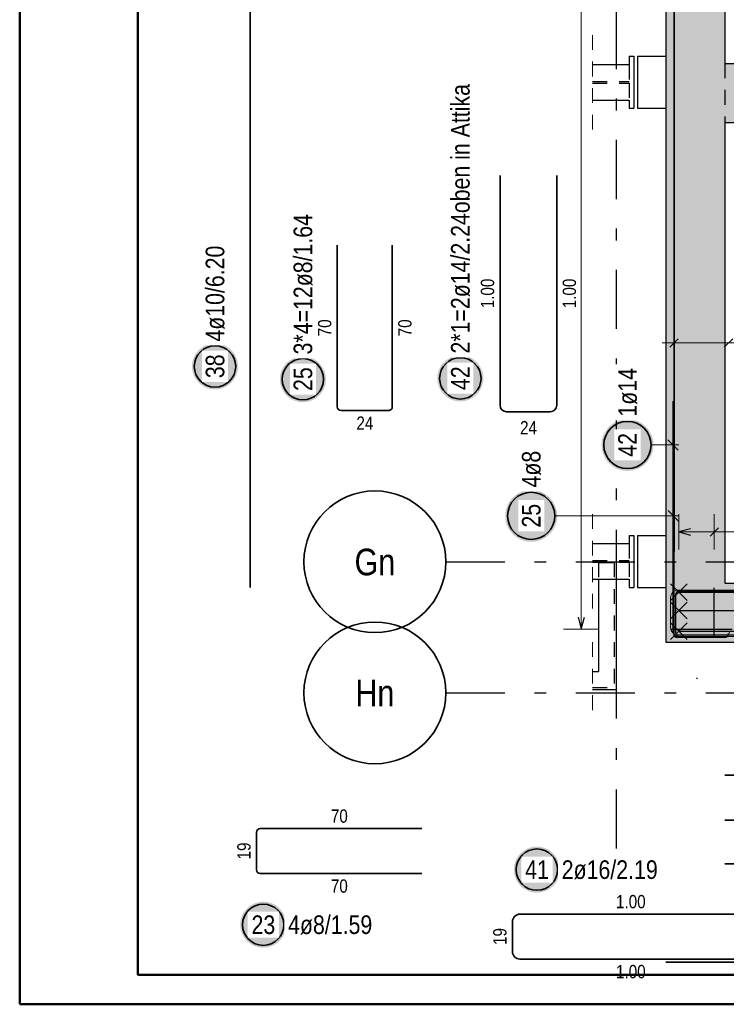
# Model space of a CAD drawing. Header units: millimetres. Extents: x -50 to 89, y -23 to 66.
# Tile 19 of 60: x 0 to 6, y 0 to 8. Entities that reach past the tile are written whole.
import ezdxf
from ezdxf.enums import TextEntityAlignment as Align

# ---------------------------------------------------------------- set-up
doc = ezdxf.new("R2010")
doc.units = ezdxf.units.MM
doc.linetypes.add('DASHDOTX2', pattern=[2, 1, -0.5, 0, -0.5])
doc.linetypes.add('HIDDEN', pattern=[0.375, 0.25, -0.125])
for name, color, linetype, lineweight in [('Achsen', 7, 'Continuous', 20), ('Bewehrung obere', 7, 'Continuous', 20), ('Geschnittene Kanten', 7, 'Continuous', 20), ('Schraffuren', 7, 'Continuous', 20)]:
    doc.layers.add(name, color=color, linetype=linetype, lineweight=lineweight)
doc.styles.add('Arial Narrow', font='ARIALN.TTF')

msp = doc.modelspace()

# ---------------------------------------------------------------- hatches: boundary and pattern name
at = {"lineweight": 25, "true_color": 0xffffff}
for points in [[(3.922711, 5.300364), (3.922593, 5.307169), (3.922236, 5.313966), (3.921643, 5.320747), (3.920814, 5.327503), (3.919749, 5.334225), (3.91845, 5.340907), (3.916919, 5.347539), (3.915157, 5.354113), (3.913167, 5.360622), (3.910952, 5.367058), (3.908512, 5.373412), (3.905853, 5.379678), (3.902976, 5.385846), (3.899886, 5.391911), (3.896586, 5.397864), (3.893081, 5.403698), (3.889374, 5.409407), (3.88547, 5.414982), (3.881374, 5.420418), (3.87709, 5.425708), (3.872625, 5.430844), (3.867983, 5.435822), (3.86317, 5.440635), (3.858192, 5.445277), (3.853055, 5.449743), (3.847765, 5.454026), (3.84233, 5.458122), (3.836754, 5.462026), (3.831046, 5.465733), (3.825211, 5.469239), (3.819258, 5.472539), (3.813194, 5.475629), (3.807025, 5.478505), (3.80076, 5.481165), (3.794405, 5.483604), (3.78797, 5.48582), (3.781461, 5.48781), (3.774886, 5.489572), (3.768254, 5.491103), (3.761573, 5.492401), (3.75485, 5.493466), (3.748094, 5.494296), (3.741314, 5.494889), (3.734517, 5.495245), (3.727711, 5.495364), (3.720906, 5.495245), (3.714109, 5.494889), (3.707328, 5.494296), (3.700573, 5.493466), (3.69385, 5.492401), (3.687169, 5.491103), (3.680537, 5.489572), (3.673962, 5.48781), (3.667453, 5.48582), (3.661018, 5.483604), (3.654663, 5.481165), (3.648398, 5.478505), (3.642229, 5.475629), (3.636164, 5.472539), (3.630211, 5.469239), (3.624377, 5.465733), (3.618669, 5.462026), (3.613093, 5.458122), (3.607657, 5.454026), (3.602368, 5.449743), (3.597231, 5.445277), (3.592253, 5.440635), (3.58744, 5.435822), (3.582798, 5.430844), (3.578333, 5.425708), (3.574049, 5.420418), (3.569953, 5.414982), (3.566049, 5.409407), (3.562342, 5.403698), (3.558836, 5.397864), (3.555537, 5.391911), (3.552447, 5.385846), (3.54957, 5.379678), (3.546911, 5.373412), (3.544471, 5.367058), (3.542255, 5.360622), (3.540265, 5.354113), (3.538504, 5.347539), (3.536973, 5.340907), (3.535674, 5.334225), (3.534609, 5.327503), (3.53378, 5.320747), (3.533186, 5.313966), (3.53283, 5.307169), (3.532711, 5.300364), (3.53283, 5.293559), (3.533186, 5.286761), (3.53378, 5.279981), (3.534609, 5.273225), (3.535674, 5.266503), (3.536973, 5.259821), (3.538504, 5.253189), (3.540265, 5.246615), (3.542255, 5.240106), (3.544471, 5.23367), (3.546911, 5.227316), (3.54957, 5.22105), (3.552447, 5.214882), (3.555537, 5.208817), (3.558836, 5.202864), (3.562342, 5.19703), (3.566049, 5.191321), (3.569953, 5.185746), (3.574049, 5.18031), (3.578333, 5.17502), (3.582798, 5.169884), (3.58744, 5.164906), (3.592253, 5.160093), (3.597231, 5.155451), (3.602368, 5.150985), (3.607657, 5.146702), (3.613093, 5.142606), (3.618669, 5.138702), (3.624377, 5.134995), (3.630211, 5.131489), (3.636164, 5.128189), (3.642229, 5.125099), (3.648398, 5.122223), (3.654663, 5.119563), (3.661018, 5.117124), (3.667453, 5.114908), (3.673962, 5.112918), (3.680537, 5.111156), (3.687169, 5.109625), (3.69385, 5.108326), (3.700573, 5.107262), (3.707328, 5.106432), (3.714109, 5.105839), (3.720906, 5.105483), (3.727711, 5.105364), (3.734517, 5.105483), (3.741314, 5.105839), (3.748094, 5.106432), (3.75485, 5.107262), (3.761573, 5.108326), (3.768254, 5.109625), (3.774886, 5.111156), (3.781461, 5.112918), (3.78797, 5.114908), (3.794405, 5.117124), (3.80076, 5.119563), (3.807025, 5.122223), (3.813194, 5.125099), (3.819258, 5.128189), (3.825211, 5.131489), (3.831046, 5.134995), (3.836754, 5.138702), (3.84233, 5.142606), (3.847765, 5.146702), (3.853055, 5.150985), (3.858192, 5.155451), (3.86317, 5.160093), (3.867983, 5.164906), (3.872625, 5.169884), (3.87709, 5.17502), (3.881374, 5.18031), (3.88547, 5.185746), (3.889374, 5.191321), (3.893081, 5.19703), (3.896586, 5.202864), (3.899886, 5.208817), (3.902976, 5.214882), (3.905853, 5.22105), (3.908512, 5.227316), (3.910952, 5.23367), (3.913167, 5.240106), (3.915157, 5.246615), (3.916919, 5.253189), (3.91845, 5.259821), (3.919749, 5.266503), (3.920814, 5.273225), (3.921643, 5.279981), (3.922236, 5.286761)], [(4.570303, 1.140283), (4.570185, 1.147088), (4.569828, 1.153885), (4.569235, 1.160666), (4.568406, 1.167422), (4.567341, 1.174144), (4.566042, 1.180826), (4.564511, 1.187458), (4.562749, 1.194032), (4.560759, 1.200541), (4.558544, 1.206977), (4.556104, 1.213331), (4.553445, 1.219596), (4.550568, 1.225765), (4.547478, 1.23183), (4.544178, 1.237783), (4.540673, 1.243617), (4.536966, 1.249325), (4.533062, 1.254901), (4.528966, 1.260337), (4.524682, 1.265626), (4.520217, 1.270763), (4.515575, 1.275741), (4.510762, 1.280554), (4.505784, 1.285196), (4.500647, 1.289661), (4.495357, 1.293945), (4.489922, 1.298041), (4.484346, 1.301945), (4.478638, 1.305652), (4.472803, 1.309158), (4.46685, 1.312458), (4.460786, 1.315548), (4.454617, 1.318424), (4.448352, 1.321084), (4.441997, 1.323523), (4.435562, 1.325739), (4.429053, 1.327729), (4.422478, 1.32949), (4.415846, 1.331022), (4.409165, 1.33232), (4.402442, 1.333385), (4.395686, 1.334215), (4.388906, 1.334808), (4.382109, 1.335164), (4.375303, 1.335283), (4.368498, 1.335164), (4.361701, 1.334808), (4.35492, 1.334215), (4.348165, 1.333385), (4.341442, 1.33232), (4.334761, 1.331022), (4.328129, 1.32949), (4.321554, 1.327729), (4.315045, 1.325739), (4.30861, 1.323523), (4.302255, 1.321084), (4.29599, 1.318424), (4.289821, 1.315548), (4.283756, 1.312458), (4.277803, 1.309158), (4.271969, 1.305652), (4.266261, 1.301945), (4.260685, 1.298041), (4.255249, 1.293945), (4.24996, 1.289661), (4.244823, 1.285196), (4.239845, 1.280554), (4.235032, 1.275741), (4.23039, 1.270763), (4.225925, 1.265626), (4.221641, 1.260337), (4.217545, 1.254901), (4.213641, 1.249325), (4.209934, 1.243617), (4.206428, 1.237783), (4.203129, 1.23183), (4.200039, 1.225765), (4.197162, 1.219596), (4.194503, 1.213331), (4.192063, 1.206977), (4.189847, 1.200541), (4.187857, 1.194032), (4.186096, 1.187458), (4.184565, 1.180826), (4.183266, 1.174144), (4.182201, 1.167422), (4.181372, 1.160666), (4.180778, 1.153885), (4.180422, 1.147088), (4.180303, 1.140283), (4.180422, 1.133477), (4.180778, 1.12668), (4.181372, 1.1199), (4.182201, 1.113144), (4.183266, 1.106421), (4.184565, 1.09974), (4.186096, 1.093108), (4.187857, 1.086533), (4.189847, 1.080024), (4.192063, 1.073589), (4.194503, 1.067234), (4.197162, 1.060969), (4.200039, 1.0548), (4.203129, 1.048736), (4.206428, 1.042783), (4.209934, 1.036949), (4.213641, 1.03124), (4.217545, 1.025665), (4.221641, 1.020229), (4.225925, 1.014939), (4.23039, 1.009802), (4.235032, 1.004824), (4.239845, 1.000012), (4.244823, 0.99537), (4.24996, 0.990904), (4.255249, 0.986621), (4.260685, 0.982524), (4.266261, 0.97862), (4.271969, 0.974913), (4.277803, 0.971408), (4.283756, 0.968108), (4.289821, 0.965018), (4.29599, 0.962141), (4.302255, 0.959482), (4.30861, 0.957043), (4.315045, 0.954827), (4.321554, 0.952837), (4.328129, 0.951075), (4.334761, 0.949544), (4.341442, 0.948245), (4.348165, 0.94718), (4.35492, 0.946351), (4.361701, 0.945758), (4.368498, 0.945402), (4.375303, 0.945283), (4.382109, 0.945402), (4.388906, 0.945758), (4.395686, 0.946351), (4.402442, 0.94718), (4.409165, 0.948245), (4.415846, 0.949544), (4.422478, 0.951075), (4.429053, 0.952837), (4.435562, 0.954827), (4.441997, 0.957043), (4.448352, 0.959482), (4.454617, 0.962141), (4.460786, 0.965018), (4.46685, 0.968108), (4.472803, 0.971408), (4.478638, 0.974913), (4.484346, 0.97862), (4.489922, 0.982524), (4.495357, 0.986621), (4.500647, 0.990904), (4.505784, 0.99537), (4.510762, 1.000012), (4.515575, 1.004824), (4.520217, 1.009802), (4.524682, 1.014939), (4.528966, 1.020229), (4.533062, 1.025665), (4.536966, 1.03124), (4.540673, 1.036949), (4.544178, 1.042783), (4.547478, 1.048736), (4.550568, 1.0548), (4.553445, 1.060969), (4.556104, 1.067234), (4.558544, 1.073589), (4.560759, 1.080024), (4.562749, 1.086533), (4.564511, 1.093108), (4.566042, 1.09974), (4.567341, 1.106421), (4.568406, 1.113144), (4.569235, 1.1199), (4.569828, 1.12668)]]:
    msp.add_hatch(color=7, dxfattribs=at).paths.add_polyline_path(points)
at = {"lineweight": 0, "true_color": 0xffffff}
msp.add_hatch(color=7, dxfattribs=at).paths.add_polyline_path([(5.361675, 4.736078), (5.361541, 4.743756), (5.361139, 4.751424), (5.36047, 4.759074), (5.359534, 4.766696), (5.358333, 4.774281), (5.356867, 4.781819), (5.35514, 4.789301), (5.353153, 4.796718), (5.350907, 4.804062), (5.348407, 4.811322), (5.345655, 4.818491), (5.342655, 4.82556), (5.33941, 4.83252), (5.335923, 4.839362), (5.332201, 4.846078), (5.328246, 4.85266), (5.324063, 4.8591), (5.319659, 4.865391), (5.315037, 4.871524), (5.310205, 4.877491), (5.305167, 4.883287), (5.29993, 4.888903), (5.2945, 4.894333), (5.288884, 4.89957), (5.283088, 4.904608), (5.277121, 4.90944), (5.270988, 4.914062), (5.264697, 4.918466), (5.258257, 4.922649), (5.251675, 4.926604), (5.244959, 4.930327), (5.238117, 4.933813), (5.231157, 4.937058), (5.224088, 4.940058), (5.216919, 4.94281), (5.209659, 4.94531), (5.202315, 4.947556), (5.194898, 4.949543), (5.187416, 4.951271), (5.179878, 4.952736), (5.172293, 4.953937), (5.164671, 4.954873), (5.157021, 4.955542), (5.149353, 4.955944), (5.141675, 4.956078), (5.133997, 4.955944), (5.126329, 4.955542), (5.118679, 4.954873), (5.111057, 4.953937), (5.103472, 4.952736), (5.095934, 4.951271), (5.088452, 4.949543), (5.081035, 4.947556), (5.073691, 4.94531), (5.066431, 4.94281), (5.059262, 4.940058), (5.052193, 4.937058), (5.045233, 4.933813), (5.038391, 4.930327), (5.031675, 4.926604), (5.025093, 4.922649), (5.018653, 4.918466), (5.012362, 4.914062), (5.006229, 4.90944), (5.000262, 4.904608), (4.994466, 4.89957), (4.98885, 4.894333), (4.98342, 4.888903), (4.978183, 4.883287), (4.973145, 4.877491), (4.968313, 4.871524), (4.963691, 4.865391), (4.959287, 4.8591), (4.955104, 4.85266), (4.951149, 4.846078), (4.947427, 4.839362), (4.94394, 4.83252), (4.940695, 4.82556), (4.937695, 4.818491), (4.934943, 4.811322), (4.932443, 4.804062), (4.930197, 4.796718), (4.92821, 4.789301), (4.926483, 4.781819), (4.925017, 4.774281), (4.923816, 4.766696), (4.92288, 4.759074), (4.922211, 4.751424), (4.921809, 4.743756), (4.921675, 4.736078), (4.921809, 4.7284), (4.922211, 4.720732), (4.92288, 4.713082), (4.923816, 4.70546), (4.925017, 4.697875), (4.926483, 4.690337), (4.92821, 4.682855), (4.930197, 4.675438), (4.932443, 4.668094), (4.934943, 4.660834), (4.937695, 4.653665), (4.940695, 4.646596), (4.94394, 4.639636), (4.947427, 4.632794), (4.951149, 4.626078), (4.955104, 4.619496), (4.959287, 4.613056), (4.963691, 4.606765), (4.968313, 4.600633), (4.973145, 4.594665), (4.978183, 4.588869), (4.98342, 4.583253), (4.98885, 4.577823), (4.994466, 4.572586), (5.000262, 4.567548), (5.006229, 4.562716), (5.012362, 4.558094), (5.018653, 4.55369), (5.025093, 4.549507), (5.031675, 4.545552), (5.038391, 4.54183), (5.045233, 4.538343), (5.052193, 4.535098), (5.059262, 4.532098), (5.066431, 4.529346), (5.073691, 4.526846), (5.081035, 4.5246), (5.088452, 4.522613), (5.095934, 4.520886), (5.103472, 4.51942), (5.111057, 4.518219), (5.118679, 4.517283), (5.126329, 4.516614), (5.133997, 4.516212), (5.141675, 4.516078), (5.149353, 4.516212), (5.157021, 4.516614), (5.164671, 4.517283), (5.172293, 4.518219), (5.179878, 4.51942), (5.187416, 4.520886), (5.194898, 4.522613), (5.202315, 4.5246), (5.209659, 4.526846), (5.216919, 4.529346), (5.224088, 4.532098), (5.231157, 4.535098), (5.238117, 4.538343), (5.244959, 4.54183), (5.251675, 4.545552), (5.258257, 4.549507), (5.264697, 4.55369), (5.270988, 4.558094), (5.277121, 4.562716), (5.283088, 4.567548), (5.288884, 4.572586), (5.2945, 4.577823), (5.29993, 4.583253), (5.305167, 4.588869), (5.310205, 4.594665), (5.315037, 4.600633), (5.319659, 4.606765), (5.324063, 4.613056), (5.328246, 4.619496), (5.332201, 4.626078), (5.335923, 4.632794), (5.33941, 4.639636), (5.342655, 4.646596), (5.345655, 4.653665), (5.348407, 4.660834), (5.350907, 4.668094), (5.353153, 4.675438), (5.35514, 4.682855), (5.356867, 4.690337), (5.358333, 4.697875), (5.359534, 4.70546), (5.36047, 4.713082), (5.361139, 4.720732)])
at = {"layer": 'Geschnittene Kanten', "lineweight": 25, "true_color": 0xffffff}
for points in [[(1.847101, 5.40128), (1.846982, 5.408085), (1.846626, 5.414882), (1.846033, 5.421663), (1.845203, 5.428418), (1.844138, 5.435141), (1.84284, 5.441822), (1.841308, 5.448454), (1.839547, 5.455029), (1.837557, 5.461538), (1.835341, 5.467974), (1.832902, 5.474328), (1.830242, 5.480593), (1.827366, 5.486762), (1.824276, 5.492827), (1.820976, 5.49878), (1.81747, 5.504614), (1.813763, 5.510322), (1.809859, 5.515898), (1.805763, 5.521334), (1.801479, 5.526623), (1.797014, 5.53176), (1.792372, 5.536738), (1.787559, 5.541551), (1.782581, 5.546193), (1.777444, 5.550658), (1.772155, 5.554942), (1.766719, 5.559038), (1.761143, 5.562942), (1.755435, 5.566649), (1.749601, 5.570155), (1.743648, 5.573454), (1.737583, 5.576545), (1.731414, 5.579421), (1.725149, 5.582081), (1.718795, 5.58452), (1.712359, 5.586736), (1.70585, 5.588726), (1.699276, 5.590487), (1.692644, 5.592018), (1.685962, 5.593317), (1.67924, 5.594382), (1.672484, 5.595211), (1.665703, 5.595805), (1.658906, 5.596161), (1.652101, 5.59628), (1.645295, 5.596161), (1.638498, 5.595805), (1.631718, 5.595211), (1.624962, 5.594382), (1.618239, 5.593317), (1.611558, 5.592018), (1.604926, 5.590487), (1.598352, 5.588726), (1.591842, 5.586736), (1.585407, 5.58452), (1.579052, 5.582081), (1.572787, 5.579421), (1.566618, 5.576545), (1.560554, 5.573454), (1.554601, 5.570155), (1.548767, 5.566649), (1.543058, 5.562942), (1.537483, 5.559038), (1.532047, 5.554942), (1.526757, 5.550658), (1.52162, 5.546193), (1.516642, 5.541551), (1.51183, 5.536738), (1.507188, 5.53176), (1.502722, 5.526623), (1.498439, 5.521334), (1.494342, 5.515898), (1.490438, 5.510322), (1.486731, 5.504614), (1.483226, 5.49878), (1.479926, 5.492827), (1.476836, 5.486762), (1.473959, 5.480593), (1.4713, 5.474328), (1.468861, 5.467974), (1.466645, 5.461538), (1.464655, 5.455029), (1.462893, 5.448454), (1.461362, 5.441822), (1.460063, 5.435141), (1.458999, 5.428418), (1.458169, 5.421663), (1.457576, 5.414882), (1.45722, 5.408085), (1.457101, 5.40128), (1.45722, 5.394474), (1.457576, 5.387677), (1.458169, 5.380897), (1.458999, 5.374141), (1.460063, 5.367418), (1.461362, 5.360737), (1.462893, 5.354105), (1.464655, 5.34753), (1.466645, 5.341021), (1.468861, 5.334586), (1.4713, 5.328231), (1.473959, 5.321966), (1.476836, 5.315797), (1.479926, 5.309733), (1.483226, 5.30378), (1.486731, 5.297945), (1.490438, 5.292237), (1.494342, 5.286662), (1.498439, 5.281226), (1.502722, 5.275936), (1.507188, 5.270799), (1.51183, 5.265821), (1.516642, 5.261008), (1.52162, 5.256366), (1.526757, 5.251901), (1.532047, 5.247618), (1.537483, 5.243521), (1.543058, 5.239617), (1.548767, 5.23591), (1.554601, 5.232405), (1.560554, 5.229105), (1.566618, 5.226015), (1.572787, 5.223138), (1.579052, 5.220479), (1.585407, 5.21804), (1.591842, 5.215824), (1.598352, 5.213834), (1.604926, 5.212072), (1.611558, 5.210541), (1.618239, 5.209242), (1.624962, 5.208177), (1.631718, 5.207348), (1.638498, 5.206755), (1.645295, 5.206398), (1.652101, 5.20628), (1.658906, 5.206398), (1.665703, 5.206755), (1.672484, 5.207348), (1.67924, 5.208177), (1.685962, 5.209242), (1.692644, 5.210541), (1.699276, 5.212072), (1.70585, 5.213834), (1.712359, 5.215824), (1.718795, 5.21804), (1.725149, 5.220479), (1.731414, 5.223138), (1.737583, 5.226015), (1.743648, 5.229105), (1.749601, 5.232405), (1.755435, 5.23591), (1.761143, 5.239617), (1.766719, 5.243521), (1.772155, 5.247618), (1.777444, 5.251901), (1.782581, 5.256366), (1.787559, 5.261008), (1.792372, 5.265821), (1.797014, 5.270799), (1.801479, 5.275936), (1.805763, 5.281226), (1.809859, 5.286662), (1.813763, 5.292237), (1.81747, 5.297945), (1.820976, 5.30378), (1.824276, 5.309733), (1.827366, 5.315797), (1.830242, 5.321966), (1.832902, 5.328231), (1.835341, 5.334586), (1.837557, 5.341021), (1.839547, 5.34753), (1.841308, 5.354105), (1.84284, 5.360737), (1.844138, 5.367418), (1.845203, 5.374141), (1.846033, 5.380897), (1.846626, 5.387677)], [(2.590916, 5.292714), (2.590797, 5.299519), (2.590441, 5.306316), (2.589848, 5.313097), (2.589018, 5.319852), (2.587954, 5.326575), (2.586655, 5.333256), (2.585124, 5.339888), (2.583362, 5.346463), (2.581372, 5.352972), (2.579156, 5.359408), (2.576717, 5.365762), (2.574058, 5.372027), (2.571181, 5.378196), (2.568091, 5.384261), (2.564791, 5.390214), (2.561286, 5.396048), (2.557579, 5.401756), (2.553675, 5.407332), (2.549578, 5.412768), (2.545295, 5.418057), (2.540829, 5.423194), (2.536187, 5.428172), (2.531375, 5.432985), (2.526397, 5.437627), (2.52126, 5.442092), (2.51597, 5.446376), (2.510534, 5.450472), (2.504959, 5.454376), (2.49925, 5.458083), (2.493416, 5.461589), (2.487463, 5.464888), (2.481399, 5.467979), (2.47523, 5.470855), (2.468964, 5.473515), (2.46261, 5.475954), (2.456175, 5.47817), (2.449665, 5.48016), (2.443091, 5.481921), (2.436459, 5.483452), (2.429778, 5.484751), (2.423055, 5.485816), (2.416299, 5.486645), (2.409519, 5.487239), (2.402722, 5.487595), (2.395916, 5.487714), (2.389111, 5.487595), (2.382314, 5.487239), (2.375533, 5.486645), (2.368777, 5.485816), (2.362055, 5.484751), (2.355373, 5.483452), (2.348741, 5.481921), (2.342167, 5.48016), (2.335658, 5.47817), (2.329222, 5.475954), (2.322868, 5.473515), (2.316603, 5.470855), (2.310434, 5.467979), (2.304369, 5.464888), (2.298416, 5.461589), (2.292582, 5.458083), (2.286874, 5.454376), (2.281298, 5.450472), (2.275862, 5.446376), (2.270573, 5.442092), (2.265436, 5.437627), (2.260458, 5.432985), (2.255645, 5.428172), (2.251003, 5.423194), (2.246538, 5.418057), (2.242254, 5.412768), (2.238158, 5.407332), (2.234254, 5.401756), (2.230547, 5.396048), (2.227041, 5.390214), (2.223741, 5.384261), (2.220651, 5.378196), (2.217775, 5.372027), (2.215115, 5.365762), (2.212676, 5.359408), (2.21046, 5.352972), (2.20847, 5.346463), (2.206709, 5.339888), (2.205177, 5.333256), (2.203879, 5.326575), (2.202814, 5.319852), (2.201984, 5.313097), (2.201391, 5.306316), (2.201035, 5.299519), (2.200916, 5.292714), (2.201035, 5.285908), (2.201391, 5.279111), (2.201984, 5.272331), (2.202814, 5.265575), (2.203879, 5.258852), (2.205177, 5.252171), (2.206709, 5.245539), (2.20847, 5.238964), (2.21046, 5.232455), (2.212676, 5.22602), (2.215115, 5.219665), (2.217775, 5.2134), (2.220651, 5.207231), (2.223741, 5.201167), (2.227041, 5.195214), (2.230547, 5.189379), (2.234254, 5.183671), (2.238158, 5.178096), (2.242254, 5.17266), (2.246538, 5.16737), (2.251003, 5.162233), (2.255645, 5.157255), (2.260458, 5.152442), (2.265436, 5.1478), (2.270573, 5.143335), (2.275862, 5.139052), (2.281298, 5.134955), (2.286874, 5.131051), (2.292582, 5.127344), (2.298416, 5.123839), (2.304369, 5.120539), (2.310434, 5.117449), (2.316603, 5.114572), (2.322868, 5.111913), (2.329222, 5.109474), (2.335658, 5.107258), (2.342167, 5.105268), (2.348741, 5.103506), (2.355373, 5.101975), (2.362055, 5.100676), (2.368777, 5.099611), (2.375533, 5.098782), (2.382314, 5.098189), (2.389111, 5.097832), (2.395916, 5.097714), (2.402722, 5.097832), (2.409519, 5.098189), (2.416299, 5.098782), (2.423055, 5.099611), (2.429778, 5.100676), (2.436459, 5.101975), (2.443091, 5.103506), (2.449665, 5.105268), (2.456175, 5.107258), (2.46261, 5.109474), (2.468964, 5.111913), (2.47523, 5.114572), (2.481399, 5.117449), (2.487463, 5.120539), (2.493416, 5.123839), (2.49925, 5.127344), (2.504959, 5.131051), (2.510534, 5.134955), (2.51597, 5.139052), (2.52126, 5.143335), (2.526397, 5.1478), (2.531375, 5.152442), (2.536187, 5.157255), (2.540829, 5.162233), (2.545295, 5.16737), (2.549578, 5.17266), (2.553675, 5.178096), (2.557579, 5.183671), (2.561286, 5.189379), (2.564791, 5.195214), (2.568091, 5.201167), (2.571181, 5.207231), (2.574058, 5.2134), (2.576717, 5.219665), (2.579156, 5.22602), (2.581372, 5.232455), (2.583362, 5.238964), (2.585124, 5.245539), (2.586655, 5.252171), (2.587954, 5.258852), (2.589018, 5.265575), (2.589848, 5.272331), (2.590441, 5.279111)], [(4.547216, 4.13595), (4.547082, 4.143628), (4.54668, 4.151297), (4.546011, 4.158946), (4.545075, 4.166568), (4.543873, 4.174153), (4.542408, 4.181691), (4.540681, 4.189173), (4.538693, 4.19659), (4.536448, 4.203934), (4.533948, 4.211195), (4.531196, 4.218364), (4.528196, 4.225432), (4.52495, 4.232392), (4.521464, 4.239234), (4.517741, 4.24595), (4.513786, 4.252532), (4.509604, 4.258973), (4.505199, 4.265263), (4.500578, 4.271396), (4.495746, 4.277363), (4.490708, 4.283159), (4.485471, 4.288775), (4.480041, 4.294205), (4.474424, 4.299442), (4.468629, 4.30448), (4.462661, 4.309313), (4.456529, 4.313934), (4.450238, 4.318338), (4.443798, 4.322521), (4.437216, 4.326476), (4.4305, 4.330199), (4.423657, 4.333685), (4.416698, 4.33693), (4.409629, 4.339931), (4.40246, 4.342683), (4.395199, 4.345183), (4.387856, 4.347428), (4.380439, 4.349415), (4.372956, 4.351143), (4.365418, 4.352608), (4.357834, 4.353809), (4.350212, 4.354745), (4.342562, 4.355414), (4.334894, 4.355816), (4.327216, 4.35595), (4.319538, 4.355816), (4.311869, 4.355414), (4.304219, 4.354745), (4.296598, 4.353809), (4.289013, 4.352608), (4.281475, 4.351143), (4.273993, 4.349415), (4.266576, 4.347428), (4.259232, 4.345183), (4.251971, 4.342683), (4.244802, 4.339931), (4.237734, 4.33693), (4.230774, 4.333685), (4.223932, 4.330199), (4.217216, 4.326476), (4.210634, 4.322521), (4.204193, 4.318338), (4.197903, 4.313934), (4.19177, 4.309313), (4.185802, 4.30448), (4.180007, 4.299442), (4.174391, 4.294205), (4.168961, 4.288775), (4.163724, 4.283159), (4.158686, 4.277363), (4.153853, 4.271396), (4.149232, 4.265263), (4.144827, 4.258973), (4.140645, 4.252532), (4.13669, 4.24595), (4.132967, 4.239234), (4.129481, 4.232392), (4.126236, 4.225432), (4.123235, 4.218364), (4.120483, 4.211195), (4.117983, 4.203934), (4.115738, 4.19659), (4.113751, 4.189173), (4.112023, 4.181691), (4.110558, 4.174153), (4.109357, 4.166568), (4.108421, 4.158946), (4.107752, 4.151297), (4.10735, 4.143628), (4.107216, 4.13595), (4.10735, 4.128272), (4.107752, 4.120604), (4.108421, 4.112954), (4.109357, 4.105332), (4.110558, 4.097748), (4.112023, 4.09021), (4.113751, 4.082727), (4.115738, 4.07531), (4.117983, 4.067966), (4.120483, 4.060706), (4.123235, 4.053537), (4.126236, 4.046468), (4.129481, 4.039509), (4.132967, 4.032666), (4.13669, 4.02595), (4.140645, 4.019368), (4.144827, 4.012928), (4.149232, 4.006637), (4.153853, 4.000505), (4.158686, 3.994537), (4.163724, 3.988741), (4.168961, 3.983125), (4.174391, 3.977695), (4.180007, 3.972458), (4.185802, 3.96742), (4.19177, 3.962588), (4.197903, 3.957966), (4.204193, 3.953562), (4.210634, 3.94938), (4.217216, 3.945425), (4.223932, 3.941702), (4.230774, 3.938215), (4.237734, 3.93497), (4.244802, 3.93197), (4.251971, 3.929218), (4.259232, 3.926718), (4.266576, 3.924473), (4.273993, 3.922485), (4.281475, 3.920758), (4.289013, 3.919292), (4.296598, 3.918091), (4.304219, 3.917155), (4.311869, 3.916486), (4.319538, 3.916084), (4.327216, 3.91595), (4.334894, 3.916084), (4.342562, 3.916486), (4.350212, 3.917155), (4.357834, 3.918091), (4.365418, 3.919292), (4.372956, 3.920758), (4.380439, 3.922485), (4.387856, 3.924473), (4.395199, 3.926718), (4.40246, 3.929218), (4.409629, 3.93197), (4.416698, 3.93497), (4.423657, 3.938215), (4.4305, 3.941702), (4.437216, 3.945425), (4.443798, 3.94938), (4.450238, 3.953562), (4.456529, 3.957966), (4.462661, 3.962588), (4.468629, 3.96742), (4.474424, 3.972458), (4.480041, 3.977695), (4.485471, 3.983125), (4.490708, 3.988741), (4.495746, 3.994537), (4.500578, 4.000505), (4.505199, 4.006637), (4.509604, 4.012928), (4.513786, 4.019368), (4.517741, 4.02595), (4.521464, 4.032666), (4.52495, 4.039509), (4.528196, 4.046468), (4.531196, 4.053537), (4.533948, 4.060706), (4.536448, 4.067966), (4.538693, 4.07531), (4.540681, 4.082727), (4.542408, 4.09021), (4.543873, 4.097748), (4.545075, 4.105332), (4.546011, 4.112954), (4.54668, 4.120604)], [(2.255272, 0.673981), (2.255153, 0.680786), (2.254797, 0.687584), (2.254203, 0.694364), (2.253374, 0.70112), (2.252309, 0.707842), (2.25101, 0.714524), (2.249479, 0.721156), (2.247718, 0.72773), (2.245728, 0.734239), (2.243512, 0.740675), (2.241073, 0.747029), (2.238413, 0.753295), (2.235537, 0.759463), (2.232446, 0.765528), (2.229147, 0.771481), (2.225641, 0.777315), (2.221934, 0.783024), (2.21803, 0.788599), (2.213934, 0.794035), (2.20965, 0.799325), (2.205185, 0.804462), (2.200543, 0.809439), (2.19573, 0.814252), (2.190752, 0.818894), (2.185615, 0.82336), (2.180326, 0.827643), (2.17489, 0.831739), (2.169314, 0.835643), (2.163606, 0.83935), (2.157772, 0.842856), (2.151819, 0.846156), (2.145754, 0.849246), (2.139585, 0.852122), (2.13332, 0.854782), (2.126966, 0.857221), (2.12053, 0.859437), (2.114021, 0.861427), (2.107446, 0.863189), (2.100814, 0.86472), (2.094133, 0.866019), (2.08741, 0.867083), (2.080655, 0.867913), (2.073874, 0.868506), (2.067077, 0.868862), (2.060272, 0.868981), (2.053466, 0.868862), (2.046669, 0.868506), (2.039889, 0.867913), (2.033133, 0.867083), (2.02641, 0.866019), (2.019729, 0.86472), (2.013097, 0.863189), (2.006522, 0.861427), (2.000013, 0.859437), (1.993578, 0.857221), (1.987223, 0.854782), (1.980958, 0.852122), (1.974789, 0.849246), (1.968725, 0.846156), (1.962772, 0.842856), (1.956937, 0.83935), (1.951229, 0.835643), (1.945654, 0.831739), (1.940218, 0.827643), (1.934928, 0.82336), (1.929791, 0.818894), (1.924813, 0.814252), (1.92, 0.809439), (1.915358, 0.804462), (1.910893, 0.799325), (1.90661, 0.794035), (1.902513, 0.788599), (1.898609, 0.783024), (1.894902, 0.777315), (1.891397, 0.771481), (1.888097, 0.765528), (1.885007, 0.759463), (1.88213, 0.753295), (1.879471, 0.747029), (1.877032, 0.740675), (1.874816, 0.734239), (1.872826, 0.72773), (1.871064, 0.721156), (1.869533, 0.714524), (1.868234, 0.707842), (1.867169, 0.70112), (1.86634, 0.694364), (1.865747, 0.687584), (1.865391, 0.680786), (1.865272, 0.673981), (1.865391, 0.667176), (1.865747, 0.660379), (1.86634, 0.653598), (1.867169, 0.646842), (1.868234, 0.64012), (1.869533, 0.633438), (1.871064, 0.626806), (1.872826, 0.620232), (1.874816, 0.613723), (1.877032, 0.607287), (1.879471, 0.600933), (1.88213, 0.594667), (1.885007, 0.588499), (1.888097, 0.582434), (1.891397, 0.576481), (1.894902, 0.570647), (1.898609, 0.564938), (1.902513, 0.559363), (1.90661, 0.553927), (1.910893, 0.548637), (1.915358, 0.543501), (1.92, 0.538523), (1.924813, 0.53371), (1.929791, 0.529068), (1.934928, 0.524602), (1.940218, 0.520319), (1.945654, 0.516223), (1.951229, 0.512319), (1.956937, 0.508612), (1.962772, 0.505106), (1.968725, 0.501806), (1.974789, 0.498716), (1.980958, 0.49584), (1.987223, 0.49318), (1.993578, 0.490741), (2.000013, 0.488525), (2.006522, 0.486535), (2.013097, 0.484773), (2.019729, 0.483242), (2.02641, 0.481944), (2.033133, 0.480879), (2.039889, 0.480049), (2.046669, 0.479456), (2.053466, 0.4791), (2.060272, 0.478981), (2.067077, 0.4791), (2.073874, 0.479456), (2.080655, 0.480049), (2.08741, 0.480879), (2.094133, 0.481944), (2.100814, 0.483242), (2.107446, 0.484773), (2.114021, 0.486535), (2.12053, 0.488525), (2.126966, 0.490741), (2.13332, 0.49318), (2.139585, 0.49584), (2.145754, 0.498716), (2.151819, 0.501806), (2.157772, 0.505106), (2.163606, 0.508612), (2.169314, 0.512319), (2.17489, 0.516223), (2.180326, 0.520319), (2.185615, 0.524602), (2.190752, 0.529068), (2.19573, 0.53371), (2.200543, 0.538523), (2.205185, 0.543501), (2.20965, 0.548637), (2.213934, 0.553927), (2.21803, 0.559363), (2.221934, 0.564938), (2.225641, 0.570647), (2.229147, 0.576481), (2.232446, 0.582434), (2.235537, 0.588499), (2.238413, 0.594667), (2.241073, 0.600933), (2.243512, 0.607287), (2.245728, 0.613723), (2.247718, 0.620232), (2.249479, 0.626806), (2.25101, 0.633438), (2.252309, 0.64012), (2.253374, 0.646842), (2.254203, 0.653598), (2.254797, 0.660379)]]:
    msp.add_hatch(color=7, dxfattribs=at).paths.add_polyline_path(points)
at = {"layer": 'Schraffuren', "lineweight": 13, "true_color": 0xd7ffd7}
for points in [[(5.96536, 21.621704), (5.966215, 3.567223), (5.466215, 3.567223), (5.46536, 21.621704)], [(11.866962, 7.967223), (11.866962, 7.467223), (5.96603, 7.467223), (5.966007, 7.967223)], [(42.856962, 3.067223), (5.466215, 3.067223), (5.466215, 3.567223), (42.856962, 3.567223)]]:
    msp.add_hatch(color=254, dxfattribs=at).paths.add_polyline_path(points)

# ---------------------------------------------------------------- linework, layer by layer
at = {"color": 4, "linetype": 'Continuous', "lineweight": 50}
for p, q in [((0, 42.05), (0, 0)), ((1, 41.8), (1, 0.25)), ((1, 0.25), (87.25, 0.25)), ((0, 0), (87.5, 0))]:
    msp.add_line(p, q, dxfattribs=at)
at = {"color": 3, "linetype": 'HIDDEN', "lineweight": 25, "ltscale": 0.5}
for p, q in [((5.466215, 11.650431), (5.466215, 8.027111)), ((5.466004, 8.027175), (5.466215, 8.027175)), ((5.466215, 8.027111), (5.466215, 7.587111)), ((5.156208, 7.957175), (5.156208, 7.814275)), ((5.966216, 7.967223), (5.966216, 7.467223)), ((4.845914, 7.814275), (5.156208, 7.814275)), ((4.845914, 7.800075), (5.156208, 7.800075)), ((5.156208, 7.800075), (5.156208, 7.657175)), ((5.466215, 7.587111), (5.466215, 3.970431)), ((5.466215, 3.970431), (5.466215, 3.567223)), ((5.156208, 3.900495), (5.156208, 3.757595)), ((4.845914, 3.757595), (5.156208, 3.757595)), ((4.845914, 3.743395), (5.156208, 3.743395)), ((4.896314, 3.74085), (5.046314, 3.74085)), ((4.896314, 3.74085), (4.896314, 3.600495)), ((5.029314, 3.74085), (5.029314, 2.683973)), ((5.046314, 3.74085), (5.046314, 3.600495)), ((5.156208, 3.743395), (5.156208, 3.600495)), ((4.845914, 2.683973), (5.029314, 2.683973))]:
    msp.add_line(p, q, dxfattribs=at)
at = {"color": 5, "linetype": 'HIDDEN', "lineweight": 18, "ltscale": 0.5}
for p, q in [((4.845914, 8.207175), (4.845914, 7.407175)), ((4.845914, 4.150495), (4.845914, 3.350495)), ((4.845914, 3.066973), (4.845914, 2.416973))]:
    msp.add_line(p, q, dxfattribs=at)
at = {"color": 3, "linetype": 'Continuous', "lineweight": 25}
for p, q in [((5.156208, 8.027175), (5.196208, 8.027175)), ((5.156208, 8.027175), (5.156208, 7.957175)), ((5.196208, 8.027175), (5.196208, 7.587175)), ((5.226215, 8.027175), (5.466004, 8.027175)), ((5.226215, 8.027111), (5.226215, 7.587111)), ((4.845914, 7.957175), (5.156208, 7.957175)), ((4.845914, 7.657175), (5.156208, 7.657175)), ((5.156208, 7.657175), (5.156208, 7.587175)), ((5.156208, 7.587175), (5.196208, 7.587175)), ((5.226215, 7.587175), (5.466215, 7.587175)), ((5.156208, 3.970495), (5.196208, 3.970495)), ((5.156208, 3.970495), (5.156208, 3.900495)), ((5.196208, 3.970495), (5.196208, 3.530495)), ((5.226215, 3.970495), (5.466215, 3.970495)), ((5.226215, 3.970431), (5.226215, 3.530431)), ((4.845914, 3.900495), (5.156208, 3.900495)), ((4.845914, 3.600495), (5.156208, 3.600495)), ((4.896314, 3.600495), (4.896314, 2.816973)), ((5.046314, 3.600495), (5.046314, 2.666973)), ((5.156208, 3.600495), (5.156208, 3.530495)), ((5.156208, 3.530495), (5.196208, 3.530495)), ((5.226215, 3.530495), (5.466215, 3.530495)), ((4.845914, 2.816973), (4.896314, 2.816973)), ((4.845914, 2.666973), (5.046314, 2.666973))]:
    msp.add_line(p, q, dxfattribs=at)
at = {"color": 2, "linetype": 'Continuous', "lineweight": 35, "ltscale": 0.5}
for p, q in [((4.063575, 5.073335), (4.063575, 7.017335)), ((4.543575, 7.017335), (4.543575, 5.073335)), ((4.487575, 5.017335), (4.119575, 5.017335)), ((4.232221, 0.763273), (6.168221, 0.763273)), ((4.168221, 0.447273), (4.168221, 0.699273)), ((6.168221, 0.383273), (4.232221, 0.383273)), ((5.466215, 0.35568), (25.466215, 0.35568))]:
    msp.add_line(p, q, dxfattribs=at)
at = {"color": 9, "linetype": 'Continuous', "lineweight": 0, "ltscale": 0.5}
for p, q in [((5.526215, 3.163223), (5.526215, 5.107223)), ((5.570215, 3.507223), (7.506215, 3.507223)), ((5.506215, 3.191223), (5.506215, 3.443223)), ((7.506215, 3.127223), (5.570215, 3.127223)), ((5.950215, 3.107223), (5.582215, 3.107223))]:
    msp.add_line(p, q, dxfattribs=at)
at = {"color": 3, "linetype": 'Continuous', "lineweight": 25, "ltscale": 0.5}
for p, q in [((5.570409, 4.691884), (5.482021, 4.780272)), ((5.647266, 3.420073), (5.505845, 3.561494)), ((5.647266, 3.561494), (5.505845, 3.420073)), ((5.576556, 3.490784), (25.576556, 3.490784)), ((5.647266, 3.263037), (5.505845, 3.404458)), ((5.647266, 3.404458), (5.505845, 3.263037)), ((5.576556, 3.333747), (25.576556, 3.333747)), ((5.647266, 3.088552), (5.505845, 3.229973)), ((5.647266, 3.229973), (5.505845, 3.088552)), ((5.576556, 3.159262), (25.576556, 3.159262))]:
    msp.add_line(p, q, dxfattribs=at)
at = {"color": 5, "linetype": 'Continuous', "lineweight": 18, "ltscale": 0.5}
msp.add_line((5.341675, 4.736078), (5.576215, 4.736078), dxfattribs=at)
at = {"color": 2, "linetype": 'Continuous', "lineweight": 35, "ltscale": 0.5}
for centre, radius in [((3.727711, 5.300364), 0.175), ((5.141675, 4.736078), 0.2), ((4.375303, 1.140283), 0.175)]:
    msp.add_circle(centre, radius, dxfattribs=at)
at = {"color": 9, "linetype": 'Continuous', "lineweight": 0}
msp.add_circle((1, 0.25), 0.00222, dxfattribs=at)
at = {"color": 2, "linetype": 'Continuous', "lineweight": 35, "ltscale": 0.5}
for centre, radius, start, end in [((4.119575, 5.073335), 0.056, 180, 270), ((4.487575, 5.073335), 0.056, 270, 0), ((4.232221, 0.699273), 0.064, 90.000002, 180), ((4.232221, 0.447273), 0.064, 180, 270)]:
    msp.add_arc(centre, radius, start, end, dxfattribs=at)
at = {"color": 9, "linetype": 'Continuous', "lineweight": 0, "ltscale": 0.5}
for centre, radius, start, end in [((5.570215, 3.443223), 0.064, 90.000002, 180), ((5.570215, 3.191223), 0.064, 180, 270), ((5.582215, 3.163223), 0.056, 180, 270), ((5.950215, 3.163223), 0.056, 270, 0)]:
    msp.add_arc(centre, radius, start, end, dxfattribs=at)
at = {"layer": 'Achsen', "color": 3, "linetype": 'DASHDOTX2', "lineweight": 25, "ltscale": 0.5}
for p, q in [((5.047008, 39.218719), (5.047008, 1.25994)), ((3.604582, 3.747023), (49.572129, 3.747023)), ((3.604582, 2.637023), (49.572129, 2.637023))]:
    msp.add_line(p, q, dxfattribs=at)
at = {"layer": 'Achsen', "color": 2, "linetype": 'Continuous', "lineweight": 35}
for centre in [(3.004582, 3.747023), (3.004582, 2.637023)]:
    msp.add_circle(centre, 0.6, dxfattribs=at)
at = {"layer": 'Achsen', "color": 9, "linetype": 'Continuous', "lineweight": 0}
msp.add_circle((5.729089, 2.759112), 0.00222, dxfattribs=at)
at = {"layer": 'Bewehrung obere', "color": 9, "linetype": 'Continuous', "lineweight": 0, "ltscale": 0.5}
msp.add_line((5.540486, 3.834455), (5.540486, 23.834455), dxfattribs=at)
at = {"layer": 'Bewehrung obere', "color": 3, "linetype": 'Continuous', "lineweight": 25, "ltscale": 0.5}
for p, q in [((5.536215, 3.137223), (5.536215, 23.137223)), ((5.50086, 5.564645), (5.57157, 5.635356)), ((5.96088, 5.564645), (6.031591, 5.635356)), ((5.676215, 4.026795), (5.576215, 4)), ((5.911334, 4.035355), (5.840624, 3.964645)), ((5.576215, 4), (5.676215, 3.973205)), ((5.875979, 3.107223), (5.875979, 3.527223)), ((4.723205, 3.277236), (4.75, 3.177236)), ((4.75, 3.177236), (4.776795, 3.277236)), ((5.506215, 3.177236), (6.026215, 3.177236))]:
    msp.add_line(p, q, dxfattribs=at)
at = {"layer": 'Bewehrung obere', "color": 5, "linetype": 'Continuous', "lineweight": 18, "ltscale": 0.5}
for p, q in [((4.75, 22.011704), (4.75, 3.177236)), ((5.536215, 5.45), (5.536215, 5.75)), ((6.096235, 5.6), (5.436215, 5.6)), ((5.576215, 4.15), (5.576215, 3.85)), ((5.875979, 4.15), (5.875979, 3.85)), ((5.576215, 4), (42.746937, 4)), ((4.6, 3.177236), (4.9, 3.177236))]:
    msp.add_line(p, q, dxfattribs=at)
at = {"layer": 'Bewehrung obere', "color": 2, "linetype": 'Continuous', "lineweight": 35, "ltscale": 0.5}
for p, q in [((5.966215, 1.939666), (15.466215, 1.939666)), ((5.965413, 1.559329), (17.965413, 1.559329))]:
    msp.add_line(p, q, dxfattribs=at)
at = {"layer": 'Geschnittene Kanten', "color": 3, "linetype": 'Continuous', "lineweight": 25}
for p, q in [((5.46536, 21.621704), (5.466215, 3.567223)), ((5.96536, 21.621704), (5.966007, 7.967223)), ((5.966007, 7.967223), (11.866962, 7.967223)), ((5.96603, 7.467223), (11.866962, 7.467223)), ((5.96603, 7.467223), (5.966215, 3.567223)), ((5.466215, 3.567223), (5.466215, 3.067223)), ((5.966215, 3.567223), (16.30703, 3.567223)), ((5.466215, 3.067223), (42.856962, 3.067223))]:
    msp.add_line(p, q, dxfattribs=at)
at = {"layer": 'Geschnittene Kanten', "color": 2, "linetype": 'Continuous', "lineweight": 35, "ltscale": 0.5}
for p, q in [((1.950321, 3.530495), (1.950321, 15.930495)), ((2.686154, 5.059167), (2.686154, 6.427167)), ((3.15211, 6.427166), (3.152174, 5.059168)), ((3.120174, 5.027167), (2.718154, 5.027167)), ((2.003144, 1.455706), (2.003144, 1.139706)), ((3.403144, 1.487706), (2.035144, 1.487706)), ((5.966215, 1.190485), (14.866215, 1.190485)), ((2.035144, 1.107706), (3.403144, 1.107706))]:
    msp.add_line(p, q, dxfattribs=at)
at = {"layer": 'Geschnittene Kanten', "color": 3, "linetype": 'Continuous', "lineweight": 25, "ltscale": 0.5}
for p, q in [((5.530215, 3.139223), (5.530215, 4.507223)), ((5.574409, 4.091756), (5.486021, 4.180144)), ((5.546894, 3.465607), (5.546894, 3.149607)), ((6.946894, 3.497607), (5.578894, 3.497607)), ((5.964235, 3.107223), (5.562215, 3.107223)), ((5.578894, 3.117607), (6.946894, 3.117607))]:
    msp.add_line(p, q, dxfattribs=at)
at = {"layer": 'Geschnittene Kanten', "color": 5, "linetype": 'Continuous', "lineweight": 18, "ltscale": 0.5}
msp.add_line((4.527216, 4.13595), (5.580215, 4.13595), dxfattribs=at)
at = {"layer": 'Geschnittene Kanten', "color": 2, "linetype": 'Continuous', "lineweight": 35, "ltscale": 0.5}
for centre, radius in [((1.652101, 5.40128), 0.175), ((2.395916, 5.292714), 0.175), ((4.327216, 4.13595), 0.2), ((2.060272, 0.673981), 0.175)]:
    msp.add_circle(centre, radius, dxfattribs=at)
for centre, start, end in [((2.718154, 5.059167), 180, 270), ((3.120174, 5.059167), 270, 0.002712), ((2.035144, 1.455706), 90, 180), ((2.035144, 1.139706), 180, 270)]:
    msp.add_arc(centre, 0.032, start, end, dxfattribs=at)
at = {"layer": 'Geschnittene Kanten', "color": 3, "linetype": 'Continuous', "lineweight": 25, "ltscale": 0.5}
for centre, start, end in [((5.578894, 3.465607), 90, 180), ((5.562215, 3.139223), 180, 270), ((5.578894, 3.149607), 180, 270), ((5.964235, 3.139223), 270, 0.002712)]:
    msp.add_arc(centre, 0.032, start, end, dxfattribs=at)

# ---------------------------------------------------------------- texts
at = {"color": 3, "lineweight": 25, "char_height": 0.1125, "attachment_point": 1, "line_spacing_factor": 0.9, "style": 'Arial Narrow'}
for s, insert, rotation in [('1.00', (3.901075, 5.893585), 90), ('1.00', (4.593575, 5.893585), 90), ('1.00', (5.044471, 0.925773), 0.000002), ('19', (4.005721, 0.502398), 90)]:
    msp.add_mtext(s, dxfattribs=dict(at, insert=insert, rotation=rotation))
for s, insert in [('24', (4.2327, 4.93921)), ('1.00', (5.044471, 0.333273))]:
    msp.add_mtext(s, dxfattribs=dict(at, insert=insert))
at = {"layer": 'Achsen', "color": 4, "lineweight": 50, "style": 'Arial Narrow'}
for s, p in [('Gn', (3.004582, 3.745368)), ('Hn', (3.004582, 2.635368))]:
    msp.add_text(s, height=0.225, dxfattribs=at).set_placement(p, align=Align.MIDDLE_CENTER)
at = {"layer": 'Geschnittene Kanten', "color": 3, "lineweight": 25, "char_height": 0.1125, "attachment_point": 1, "line_spacing_factor": 0.9, "style": 'Arial Narrow'}
for s, insert, rotation in [('70', (2.523654, 5.656292), 90), ('70', (3.202146, 5.656294), 90.002712), ('19', (1.840644, 1.226831), 90)]:
    msp.add_mtext(s, dxfattribs=dict(at, insert=insert, rotation=rotation))
for s, insert in [('24', (2.84829, 4.977167)), ('70', (2.632269, 1.650206)), ('70', (2.632269, 1.057706))]:
    msp.add_mtext(s, dxfattribs=dict(at, insert=insert))

# ---------------------------------------------------------------- next in the draw order: texts
at = {"color": 2, "lineweight": 35, "char_height": 0.1575, "attachment_point": 1, "line_spacing_factor": 0.9, "style": 'Arial Narrow', "bg_fill": 3, "box_fill_scale": 1.2, "bg_fill_color": 256, "bg_fill_true_color": 13158600, "bg_fill_transparency": 0}
for s, insert, rotation in [('2*1=2ø14/2.24oben in Attika', (3.648961, 5.510364), 90), ('42', (3.648961, 5.201139), 90), ('1ø14', (5.062925, 4.976078), 90), ('42', (5.062925, 4.636853), 90), ('41', (4.276078, 1.219033), 0.000002), ('2ø16/2.19', (4.585303, 1.219033), 0.000002)]:
    msp.add_mtext(s, dxfattribs=dict(at, insert=insert, rotation=rotation))
at = {"layer": 'Geschnittene Kanten', "color": 2, "lineweight": 35, "char_height": 0.1575, "attachment_point": 1, "rotation": 90, "line_spacing_factor": 0.9, "style": 'Arial Narrow', "bg_fill": 3, "box_fill_scale": 1.2, "bg_fill_color": 256, "bg_fill_true_color": 13158600, "bg_fill_transparency": 0}
for s, insert in [('3*4=12ø8/1.64', (2.317166, 5.502714)), ('4ø10/6.20', (1.573351, 5.61128)), ('38', (1.573351, 5.302055)), ('25', (2.317166, 5.193489)), ('4ø8', (4.248466, 4.37595)), ('25', (4.248466, 4.036725))]:
    msp.add_mtext(s, dxfattribs=dict(at, insert=insert))
at = {"layer": 'Geschnittene Kanten', "color": 2, "lineweight": 35, "char_height": 0.1575, "attachment_point": 1, "line_spacing_factor": 0.9, "style": 'Arial Narrow', "bg_fill": 3, "box_fill_scale": 1.2, "bg_fill_color": 256, "bg_fill_true_color": 13158600, "bg_fill_transparency": 0}
for s, insert in [('23', (1.961047, 0.752731)), ('4ø8/1.59', (2.270272, 0.752731))]:
    msp.add_mtext(s, dxfattribs=dict(at, insert=insert))

doc.saveas('drawing.dxf')
